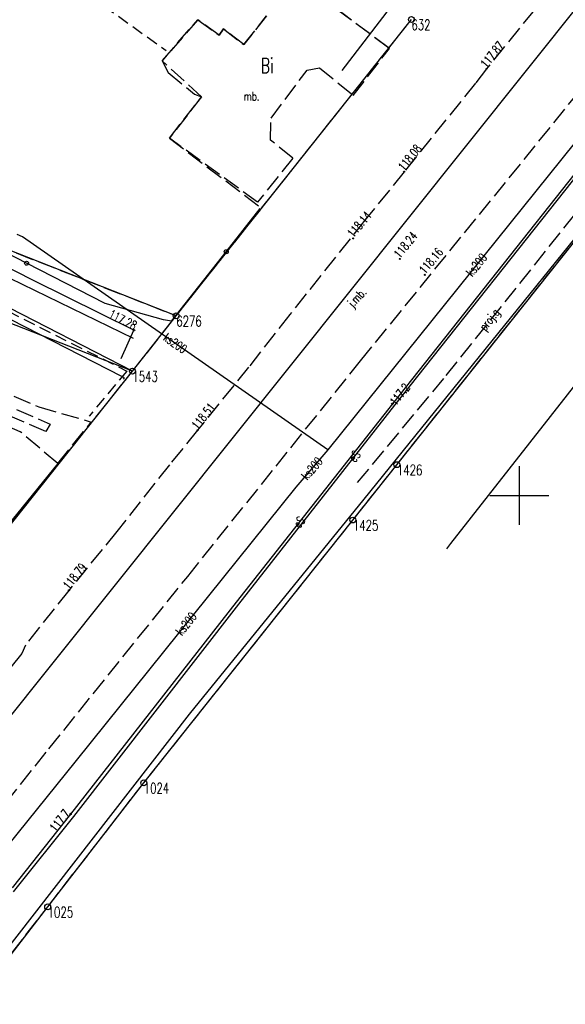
# Model space of a CAD drawing. Extents: x 6572638 to 13149531, y 5838629 to 11678088.
# Tile 17 of 37: x 6573808 to 6573854, y 5838807 to 5838890. Entities that reach past the tile are written whole.
import ezdxf
from ezdxf.enums import TextEntityAlignment as Align

# ---------------------------------------------------------------- set-up
doc = ezdxf.new("R2010")
doc.units = 0
doc.header["$MEASUREMENT"] = 0
for name, pattern in [('1', [0]), ('1_1', [0]), ('1_OTKJ', [2, 1.5, -0.5]), ('1_OTKU', [2, 1.5, -0.5]), ('1_OTZI', [1.5, 1, -0.5]), ('3_SUEP_A', [0]), ('3_SUGP', [0]), ('3_SUKP', [0]), ('3_SUPP_P', [2, 1.5, -0.5]), ('3_SUWP', [0]), ('GDE', [0]), ('GUK', [2, 1.5, -0.5])]:
    doc.linetypes.add(name, pattern=pattern)
doc.layers.get('0').update_dxf_attribs({"color": 250, "linetype": 'CONTINUOUS'})
for name, color, linetype in [('DZIALKI', 7, 'GDE'), ('EBTPO_L_0_A', 7, '1'), ('KONTURY', 3, 'GUK'), ('NUMERY_KONTUROW', 3, 'CONTINUOUS'), ('NUMERY_PUNKTOW', 7, 'CONTINUOUS'), ('OTK_E_T_0', 7, 'CONTINUOUS'), ('OTK_E_T_3', 7, 'CONTINUOUS'), ('OTK_L_0', 7, '1_OTKJ'), ('OTK_L_18', 7, '1_1'), ('OTK_L_4', 7, '1_OTKU'), ('OTO_L_0', 7, 'CONTINUOUS'), ('OTR_T_0', 7, 'CONTINUOUS'), ('OTZ_L_4', 7, '1_OTZI'), ('P_SUGP_E_T_0', 52, 'CONTINUOUS'), ('P_SUGP_L_0', 52, '3_SUPP_P'), ('PUNKTY', 7, 'CONTINUOUS'), ('SUEP_E_T_0', 1, 'CONTINUOUS'), ('SUEP_L_0', 1, '3_SUEP_A'), ('SUER_T_0', 1, 'CONTINUOUS'), ('SUGP_L_0', 52, '3_SUGP'), ('SUGR_T_0', 52, 'CONTINUOUS'), ('SUKP_E_T_0', 34, 'CONTINUOUS'), ('SUKP_L_0', 34, '3_SUKP'), ('SUWP_L_0', 5, '3_SUWP')]:
    doc.layers.add(name, color=color, linetype=linetype)
doc.styles.get("Standard").update_dxf_attribs({"font": 'Simplex.SHX', "width": 0.75})

# ---------------------------------------------------------------- blocks, each defined once
blk = doc.blocks.new('GRT')
at = {"linetype": 'CONTINUOUS'}
blk.add_circle((0, 0), 0.25, dxfattribs=at)
blk = doc.blocks.new('2_OTRS')
at = {"linetype": 'CONTINUOUS'}
blk.add_circle((0, 0), 0.045, dxfattribs=at)
blk = doc.blocks.new('4_SUPS')
at = {"linetype": 'CONTINUOUS'}
blk.add_circle((0, 0), 0.0625, dxfattribs=at)

msp = doc.modelspace()

# ---------------------------------------------------------------- linework, layer by layer
at = {"layer": 'DZIALKI'}
for p, q in [((6573820.89, 5838865.26), (6573840.84, 5838890.42)), ((6573817.17, 5838860.56), (6573766.07, 5838886.81)), ((6573817.17, 5838860.56), (6573762.34, 5838882.12)), ((6573839.61, 5838852.62), (6573857.5, 5838875.13)), ((6573820.89, 5838865.26), (6573803.58, 5838872.07)), ((6573817.17, 5838860.56), (6573820.89, 5838865.26)), ((6573805.36, 5838845.68), (6573817.17, 5838860.56)), ((6573835.87, 5838847.92), (6573839.61, 5838852.62)), ((6573818.13, 5838825.6), (6573835.87, 5838847.92)), ((6573809.98, 5838815.07), (6573818.13, 5838825.6)), ((6573799.57, 5838801.62), (6573809.98, 5838815.07))]:
    msp.add_line(p, q, dxfattribs=at)
at = {"layer": 'EBTPO_L_0_A', "linetype": '1'}
for p, q in [((6573850, 5838847.5), (6573850, 5838852.5)), ((6573847.5, 5838850), (6573852.5, 5838850))]:
    msp.add_line(p, q, dxfattribs=at)
at = {"layer": 'KONTURY'}
for p, q in [((6573838.92, 5838888), (6573816.4, 5838904.73)), ((6573828.55, 5838890.73), (6573826.62, 5838888.29)), ((6573822.72, 5838890.4), (6573819.69, 5838886.92)), ((6573824.52, 5838889.1), (6573822.72, 5838890.4)), ((6573838.92, 5838888), (6573840.84, 5838890.42)), ((6573824.91, 5838889.62), (6573824.52, 5838889.1)), ((6573826.62, 5838888.29), (6573824.91, 5838889.62)), ((6573828.13, 5838874.39), (6573838.92, 5838888)), ((6573819.69, 5838886.92), (6573820.2, 5838885.91)), ((6573820.2, 5838885.91), (6573822.44, 5838884.07)), ((6573823.03, 5838883.85), (6573820.31, 5838880.35)), ((6573822.44, 5838884.07), (6573823.03, 5838883.85)), ((6573820.31, 5838880.35), (6573828.13, 5838874.39)), ((6573839.61, 5838852.62), (6573857.5, 5838875.13)), ((6573820.89, 5838865.26), (6573828.13, 5838874.39)), ((6573803.58, 5838872.07), (6573820.89, 5838865.26)), ((6573817.17, 5838860.56), (6573820.89, 5838865.26)), ((6573805.36, 5838845.68), (6573817.17, 5838860.56)), ((6573835.87, 5838847.92), (6573839.61, 5838852.62)), ((6573818.13, 5838825.6), (6573835.87, 5838847.92)), ((6573809.98, 5838815.07), (6573818.13, 5838825.6)), ((6573799.57, 5838801.62), (6573809.98, 5838815.07))]:
    msp.add_line(p, q, dxfattribs=at)
at = {"layer": 'OTK_L_0', "linetype": '1_OTKJ'}
for p, q in [((6573851.27, 5838891.24), (6573847.2, 5838886.24)), ((6573836.53, 5838861.45), (6573856.39, 5838885.92)), ((6573847.2, 5838886.24), (6573846.28, 5838885.03)), ((6573846.28, 5838885.03), (6573840.22, 5838877.5)), ((6573840.22, 5838877.5), (6573836.9, 5838873.37)), ((6573836.9, 5838873.37), (6573830.51, 5838865.36)), ((6573830.51, 5838865.36), (6573827.02, 5838860.9)), ((6573821.86, 5838843.14), (6573836.53, 5838861.45)), ((6573827.02, 5838860.9), (6573822.7, 5838855.54)), ((6573822.7, 5838855.54), (6573820.31, 5838852.62)), ((6573820.31, 5838852.62), (6573815.86, 5838846.96)), ((6573815.86, 5838846.96), (6573811.78, 5838841.95)), ((6573810.09, 5838828.5), (6573821.86, 5838843.14)), ((6573811.78, 5838841.95), (6573808.09, 5838837.3)), ((6573808.09, 5838837.3), (6573807.79, 5838836.6)), ((6573807.79, 5838836.6), (6573803.06, 5838830.72)), ((6573805.19, 5838822.34), (6573810.09, 5838828.5))]:
    msp.add_line(p, q, dxfattribs=at)
at = {"layer": 'OTK_L_18', "linetype": '1_1'}
msp.add_line((6573801.3275, 5838824.3846), (6573891.5509, 5838937.4063), dxfattribs=at)
at = {"layer": 'OTK_L_4', "linetype": '1_OTKU'}
for p, q in [((6573838.97, 5838887.97), (6573829.25, 5838895.22)), ((6573826.62, 5838888.29), (6573828.55, 5838890.73)), ((6573819.69, 5838886.92), (6573822.72, 5838890.4)), ((6573822.72, 5838890.4), (6573824.52, 5838889.1)), ((6573824.52, 5838889.1), (6573824.91, 5838889.62)), ((6573824.91, 5838889.62), (6573826.62, 5838888.29)), ((6573835.91, 5838883.97), (6573838.97, 5838887.97)), ((6573823.03, 5838883.85), (6573819.69, 5838886.92)), ((6573831.98, 5838886.11), (6573833.05, 5838886.33)), ((6573833.05, 5838886.33), (6573835.91, 5838883.97)), ((6573828.93, 5838882.04), (6573831.98, 5838886.11)), ((6573820.31, 5838880.35), (6573823.03, 5838883.85)), ((6573828.89, 5838880.18), (6573828.93, 5838882.04)), ((6573827.78, 5838874.91), (6573820.31, 5838880.35)), ((6573830.78, 5838878.65), (6573828.89, 5838880.18)), ((6573830.78, 5838878.65), (6573827.78, 5838874.91)), ((6573788.74, 5838866.35), (6573809.23, 5838857.54)), ((6573807.66, 5838855.42), (6573785.32, 5838864.97)), ((6573789.01, 5838865.31), (6573810.19, 5838856.07)), ((6573809.81, 5838855.44), (6573788.65, 5838864.56)), ((6573809.23, 5838857.54), (6573813.68, 5838856.24)), ((6573810.83, 5838852.72), (6573813.68, 5838856.24)), ((6573810.83, 5838852.72), (6573807.66, 5838855.42)), ((6573810.19, 5838856.07), (6573809.81, 5838855.44))]:
    msp.add_line(p, q, dxfattribs=at)
at = {"layer": 'OTO_L_0'}
for p, q in [((6573825.13053, 5838870.70409), (6573828.02, 5838874.36)), ((6573808.18925, 5838869.72799), (6573801.8895, 5838872.96533)), ((6573820.48, 5838864.82), (6573825.13053, 5838870.70409)), ((6573814.86, 5838866.3), (6573808.18925, 5838869.72799)), ((6573819.82, 5838864.91), (6573814.86, 5838866.3)), ((6573820.48, 5838864.82), (6573819.82, 5838864.91)), ((6573810.83, 5838852.72), (6573806.11967, 5838846.88366))]:
    msp.add_line(p, q, dxfattribs=at)
for centre in [(6573825.13053, 5838870.70409), (6573808.18925, 5838869.72799)]:
    msp.add_circle(centre, 0.17, dxfattribs=at)
at = {"layer": 'OTZ_L_4', "linetype": '1_OTZI'}
for p, q in [((6573808.66, 5838895.94), (6573820.02, 5838887.8)), ((6573783.86, 5838877.15), (6573816.69, 5838860.57)), ((6573816.69, 5838860.57), (6573813.51, 5838856.75))]:
    msp.add_line(p, q, dxfattribs=at)
at = {"layer": 'P_SUGP_L_0', "linetype": '3_SUPP_P'}
for p, q in [((6573843.79554, 5838860.18666), (6573861.8448, 5838882.82994)), ((6573836.26067, 5838851.09718), (6573843.79554, 5838860.18666))]:
    msp.add_line(p, q, dxfattribs=at)
at = {"layer": 'SUEP_L_0', "linetype": '3_SUEP_A'}
for p, q in [((6573836.82727, 5838849.69318), (6573861.73197, 5838880.54734)), ((6573857.69, 5838881.12), (6573839.22, 5838857.79)), ((6573839.43, 5838857.68), (6573857.82, 5838880.9)), ((6573839.22, 5838857.79), (6573825.98, 5838840.94)), ((6573826.19, 5838840.79), (6573839.43, 5838857.68)), ((6573822.0228, 5838831.42973), (6573836.82727, 5838849.69318)), ((6573825.98, 5838840.94), (6573811.92, 5838822.96)), ((6573812.20844, 5838822.75147), (6573826.19, 5838840.79)), ((6573797.94825, 5838800.4372), (6573822.0228, 5838831.42973)), ((6573811.92, 5838822.96), (6573806.96, 5838816.69)), ((6573807.07, 5838816.36), (6573812.20844, 5838822.75147))]:
    msp.add_line(p, q, dxfattribs=at)
at = {"layer": 'SUGP_L_0', "linetype": '3_SUGP'}
for p, q in [((6573867.46525, 5838875.71354), (6573844.16723, 5838845.91743)), ((6573808.79, 5838868.27), (6573796.34, 5838874.56)), ((6573816.27402, 5838860.1156), (6573800.04, 5838868.42)), ((6573817.3, 5838864.04), (6573808.79, 5838868.27)), ((6573816.22, 5838861.625), (6573817.3, 5838864.04)), ((6573816.5, 5838860), (6573816.27402, 5838860.1156)), ((6573816.4102, 5838859.89488), (6573816.5, 5838860)), ((6573844.16723, 5838845.91743), (6573843.82876, 5838845.48456))]:
    msp.add_line(p, q, dxfattribs=at)
at = {"layer": 'SUKP_L_0', "linetype": '3_SUKP'}
for p, q in [((6573855.81, 5838881.35), (6573833.75, 5838853.89)), ((6573807.85, 5838871.98), (6573807.38504, 5838872.16388)), ((6573833.75, 5838853.89), (6573807.85, 5838871.98)), ((6573833.75, 5838853.89), (6573831.04, 5838850.71)), ((6573831.04, 5838850.71), (6573812.4, 5838827.51)), ((6573812.4, 5838827.51), (6573798.66, 5838810.44))]:
    msp.add_line(p, q, dxfattribs=at)
at = {"layer": 'SUWP_L_0', "linetype": '3_SUWP'}
for p, q in [((6573834.95354, 5838886.08778), (6573844.60736, 5838898.70454)), ((6573784.97, 5838879.08), (6573817.22, 5838863.36))]:
    msp.add_line(p, q, dxfattribs=at)

# ---------------------------------------------------------------- block references
at = {"layer": 'OTR_T_0'}
for p in [(6573847.2, 5838886.24), (6573840.22, 5838877.5), (6573835.9, 5838871.83), (6573839.85, 5838870.09), (6573841.98, 5838868.74), (6573822.7, 5838855.54), (6573811.78, 5838841.95)]:
    msp.add_blockref('2_OTRS', p, dxfattribs=at)
at = {"layer": 'PUNKTY'}
for p in [(6573840.84, 5838890.42), (6573820.89, 5838865.26), (6573817.17, 5838860.56), (6573839.61, 5838852.62), (6573835.87, 5838847.92), (6573818.13, 5838825.6), (6573809.98, 5838815.07)]:
    msp.add_blockref('GRT', p, dxfattribs=at)
at = {"layer": 'SUER_T_0'}
for p, rotation in [((6573839.22, 5838857.79), 51.63187610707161), ((6573811.92, 5838822.96), 51.65359610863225)]:
    msp.add_blockref('4_SUPS', p, dxfattribs=dict(at, rotation=rotation))
at = {"layer": 'SUGR_T_0'}
msp.add_blockref('4_SUPS', (6573817.3, 5838864.04), dxfattribs=at)

# ---------------------------------------------------------------- texts
at = {"layer": 'NUMERY_KONTUROW', "width": 0.7}
msp.add_text('Bi', height=1.25, dxfattribs=at).set_placement((6573828.58992, 5838886.53252), align=Align.MIDDLE)
at = {"layer": 'NUMERY_PUNKTOW', "width": 0.7}
for s, p in [('632', (6573840.84, 5838889.52)), ('6276', (6573820.89, 5838864.36)), ('1543', (6573817.17, 5838859.66)), ('1426', (6573839.61, 5838851.72)), ('1425', (6573835.87, 5838847.02)), ('1024', (6573818.13, 5838824.7)), ('1025', (6573809.98, 5838814.17))]:
    msp.add_text(s, height=0.9, dxfattribs=at).set_placement(p)
at = {"layer": 'OTK_E_T_0', "width": 0.7}
msp.add_text('j.mb.', height=0.75, rotation=47.0095592, dxfattribs=at).set_placement((6573836.28424, 5838866.74133), align=Align.MIDDLE)
at = {"layer": 'OTK_E_T_3', "width": 0.7}
msp.add_text('mb.', height=0.75, dxfattribs=at).set_placement((6573827.28977, 5838883.91025), align=Align.MIDDLE)
at = {"layer": 'OTR_T_0', "width": 0.7}
for s, rotation, p in [('117.87', 50.8544093, (6573847.2, 5838886.24)), ('118.08', 51.1735431, (6573840.22, 5838877.5)), ('118.14', 49.9450106, (6573835.9, 5838871.83)), ('118.24', 50.9211813, (6573839.85, 5838870.09)), ('118.16', 49.6775131, (6573841.98, 5838868.74)), ('118.51', 51.1322341, (6573822.7, 5838855.54)), ('118.79', 50.8416232, (6573811.78, 5838841.95))]:
    msp.add_text(s, height=0.75, rotation=rotation, dxfattribs=at).set_placement(p)
at = {"layer": 'P_SUGP_E_T_0', "width": 0.7}
msp.add_text('proj.g', height=0.75, rotation=51.4412045, dxfattribs=at).set_placement((6573847.53765, 5838864.88123), align=Align.MIDDLE)
at = {"layer": 'SUEP_E_T_0', "width": 0.7}
for rotation, p in [(51.9119958, (6573836.02, 5838853.33)), (51.8400056, (6573831.32215, 5838847.73874))]:
    msp.add_text('eS', height=0.75, rotation=rotation, dxfattribs=at).set_placement(p, align=Align.MIDDLE)
at = {"layer": 'SUER_T_0', "width": 0.7}
msp.add_text('117.2', height=0.75, rotation=51.6318761, dxfattribs=at).set_placement((6573839.51401, 5838857.55723))
msp.add_text('117.7', height=0.75, rotation=51.6535961, dxfattribs=at).set_placement((6573811.92, 5838822.96), align=Align.RIGHT)
at = {"layer": 'SUGR_T_0', "width": 0.7}
msp.add_text('117.28', height=0.75, rotation=333.5697617, dxfattribs=at).set_placement((6573817.3, 5838864.04), align=Align.RIGHT)
at = {"layer": 'SUKP_E_T_0', "width": 0.7}
for rotation, p in [(51.2199884, (6573846.35956, 5838869.58622)), (325.0674107, (6573820.8, 5838862.935)), (49.5623288, (6573832.395, 5838852.3)), (51.2199337, (6573821.72, 5838839.11))]:
    msp.add_text('ks200', height=0.75, rotation=rotation, dxfattribs=at).set_placement(p, align=Align.MIDDLE)

doc.saveas('drawing.dxf')
